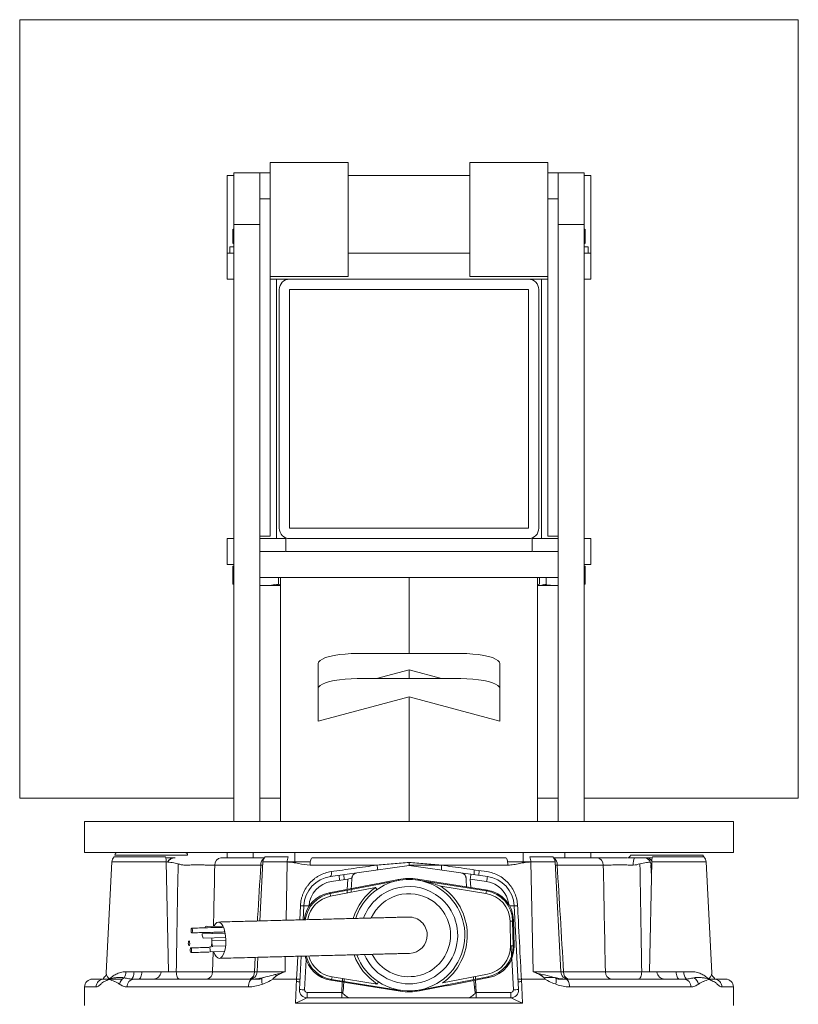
# Model space of a CAD drawing. Header units: millimetres. Extents: x 44 to 166, y 112 to 223.
# Tile 5 of 5: x 90 to 120, y 185 to 223. Entities that reach past the tile are written whole.
import ezdxf

# ---------------------------------------------------------------- set-up
doc = ezdxf.new("R2010")
doc.units = ezdxf.units.MM

msp = doc.modelspace()

# ---------------------------------------------------------------- linework, layer by layer
at = {"color": 7, "linetype": 'Continuous', "lineweight": 15}
for p, q in [((89.878, 222.884), (119.878, 222.884)), ((89.878, 192.884), (89.878, 222.884)), ((119.878, 222.884), (119.878, 192.884)), ((102.528, 217.384), (99.528, 217.384)), ((102.528, 212.984), (102.528, 217.384)), ((110.228, 217.384), (107.228, 217.384)), ((107.228, 212.984), (107.228, 217.384)), ((110.228, 216.984), (110.228, 217.384)), ((97.878, 216.884), (97.878, 213.884)), ((98.128, 216.884), (97.878, 216.884)), ((98.128, 216.984), (99.128, 216.984)), ((98.128, 214.984), (98.128, 216.984)), ((107.228, 216.884), (102.528, 216.884)), ((110.228, 215.984), (110.228, 216.984)), ((110.228, 216.984), (110.628, 216.984)), ((110.628, 216.984), (111.628, 216.984)), ((111.628, 216.984), (111.628, 214.984)), ((111.878, 216.884), (111.628, 216.884)), ((111.878, 216.884), (111.878, 213.884)), ((99.128, 202.984), (99.128, 215.984)), ((99.528, 202.984), (99.528, 215.984)), ((110.228, 202.984), (110.228, 215.984)), ((110.228, 215.984), (110.628, 215.984)), ((98.09, 214.803), (98.128, 214.817)), ((98.09, 214.265), (98.09, 214.803)), ((99.128, 214.984), (98.128, 214.984)), ((98.128, 191.984), (98.128, 214.984)), ((99.128, 191.984), (99.128, 214.984)), ((111.628, 214.984), (110.628, 214.984)), ((110.628, 191.984), (110.628, 214.984)), ((111.628, 191.984), (111.628, 214.984)), ((111.665, 214.803), (111.665, 214.265)), ((97.978, 214.134), (97.978, 213.884)), ((97.978, 214.134), (98.128, 214.134)), ((111.778, 214.134), (111.628, 214.134)), ((111.778, 213.884), (111.778, 214.134)), ((97.878, 213.884), (97.878, 212.884)), ((98.128, 213.884), (97.878, 213.884)), ((107.228, 213.884), (102.528, 213.884)), ((111.878, 213.884), (111.628, 213.884)), ((111.878, 213.884), (111.878, 212.884)), ((99.528, 212.984), (102.528, 212.984)), ((107.228, 212.984), (110.228, 212.984)), ((98.128, 212.884), (97.878, 212.884)), ((100.278, 212.884), (99.528, 212.884)), ((99.778, 202.884), (99.778, 212.884)), ((109.478, 212.884), (100.278, 212.884)), ((110.228, 212.884), (109.478, 212.884)), ((109.978, 212.884), (109.978, 202.884)), ((111.878, 212.884), (111.628, 212.884)), ((99.878, 203.284), (99.878, 212.484)), ((100.278, 212.484), (109.478, 212.484)), ((100.278, 203.284), (100.278, 212.484)), ((109.478, 212.484), (109.478, 203.284)), ((109.878, 212.484), (109.878, 203.284)), ((109.478, 203.284), (100.278, 203.284)), ((97.878, 201.884), (97.878, 202.884)), ((98.128, 202.884), (97.878, 202.884)), ((100.128, 202.884), (99.128, 202.884)), ((100.128, 202.884), (100.128, 202.384)), ((100.278, 202.884), (109.478, 202.884)), ((110.628, 202.884), (109.628, 202.884)), ((109.628, 202.884), (109.628, 202.384)), ((110.228, 202.984), (110.628, 202.984)), ((111.878, 202.884), (111.628, 202.884)), ((111.878, 201.884), (111.878, 202.884)), ((100.128, 202.384), (109.628, 202.384)), ((98.128, 201.884), (97.878, 201.884)), ((98.09, 201.824), (98.09, 201.128)), ((111.878, 201.884), (111.628, 201.884)), ((111.665, 201.824), (111.665, 201.128)), ((99.845, 201.384), (99.845, 201.128)), ((99.928, 191.984), (99.928, 201.384)), ((104.878, 198.455), (104.878, 201.384)), ((109.827, 191.984), (109.827, 201.384)), ((104.878, 197.824), (103.626, 197.489)), ((106.129, 197.489), (104.878, 197.824)), ((104.878, 197.489), (104.878, 197.824)), ((101.378, 197.101), (101.378, 195.851)), ((108.378, 197.101), (108.378, 195.851)), ((101.378, 195.851), (104.878, 196.789)), ((104.878, 196.789), (108.378, 195.851)), ((104.878, 191.984), (104.878, 196.789)), ((98.128, 192.884), (89.878, 192.884)), ((99.928, 192.884), (99.128, 192.884)), ((110.628, 192.884), (109.827, 192.884)), ((119.878, 192.884), (111.628, 192.884)), ((92.378, 191.984), (92.378, 190.784)), ((92.378, 191.984), (98.104, 191.984)), ((99.128, 191.984), (110.815, 191.984)), ((111.628, 191.984), (117.378, 191.984)), ((117.378, 190.784), (117.378, 191.984)), ((92.378, 190.784), (117.378, 190.784)), ((97.878, 190.584), (97.878, 190.784)), ((111.878, 190.784), (111.878, 190.584)), ((93.433, 190.42), (93.209, 186.143)), ((95.525, 190.42), (95.61, 186.188)), ((99.251, 190.42), (99.131, 188.148)), ((103.647, 190.3), (101.068, 190.3)), ((104.878, 190.284), (102.874, 190.003)), ((106.881, 190.003), (104.878, 190.284)), ((108.688, 190.3), (106.109, 190.3)), ((109.571, 190.42), (109.656, 186.188)), ((110.727, 186.188), (110.505, 190.42)), ((112.363, 190.3), (110.588, 190.3)), ((114.195, 190.3), (114.219, 189.87)), ((116.547, 186.143), (116.323, 190.42)), ((105.213, 189.757), (105.214, 189.722)), ((107.87, 189.665), (107.238, 189.754)), ((107.266, 189.948), (107.898, 189.86)), ((104.468, 189.708), (104.467, 189.744)), ((104.467, 189.711), (104.467, 189.708)), ((105.214, 189.721), (105.214, 189.724)), ((105.214, 189.724), (107.86, 189.305)), ((107.844, 189.206), (106.103, 189.482)), ((101.801, 189.23), (101.838, 189.2)), ((107.844, 189.206), (107.86, 189.305)), ((107.86, 189.305), (107.896, 189.336)), ((100.798, 188.191), (100.826, 188.734)), ((108.929, 188.734), (109.099, 185.5)), ((108.771, 188.139), (108.871, 188.141)), ((108.788, 187.193), (108.771, 188.139)), ((108.908, 188.173), (108.871, 188.141)), ((108.871, 188.141), (108.888, 187.194)), ((108.888, 187.194), (108.925, 187.164)), ((99.058, 186.745), (99.029, 186.188)), ((100.656, 185.5), (100.724, 186.789)), ((97.311, 186.188), (98.92, 186.188)), ((98.92, 186.188), (99.027, 186.187)), ((107.955, 185.966), (107.917, 185.996)), ((110.836, 186.188), (112.444, 186.188)), ((92.378, 185.604), (92.378, 184.884)), ((92.678, 185.904), (93.113, 185.904)), ((93.113, 185.904), (93.295, 185.904)), ((93.35, 185.904), (93.828, 185.904)), ((98.695, 185.604), (94.014, 185.604)), ((94.275, 185.904), (98.843, 185.904)), ((98.843, 185.904), (98.884, 185.904)), ((99.655, 185.904), (100.547, 185.904)), ((101.896, 185.891), (101.86, 185.859)), ((109.209, 185.904), (110.101, 185.904)), ((110.871, 185.904), (110.912, 185.904)), ((110.912, 185.904), (115.481, 185.904)), ((115.741, 185.604), (111.061, 185.604)), ((116.457, 185.904), (116.642, 185.904)), ((116.642, 185.904), (117.078, 185.904)), ((117.378, 184.884), (117.378, 185.604)), ((100.956, 185.388), (102.288, 185.388)), ((104.541, 185.474), (104.541, 185.472)), ((104.542, 185.439), (104.542, 185.474)), ((105.288, 185.485), (105.288, 185.487)), ((105.288, 185.487), (105.288, 185.452)), ((107.467, 185.388), (108.799, 185.388)), ((109.256, 184.984), (100.499, 184.984))]:
    msp.add_line(p, q, dxfattribs=at)
at = {"color": 144, "linetype": 'Continuous', "lineweight": 0}
for p, q in [((99.528, 216.984), (99.528, 217.384)), ((99.128, 215.984), (99.128, 216.984)), ((99.128, 216.984), (99.528, 216.984)), ((99.528, 215.984), (99.528, 216.984)), ((110.628, 215.984), (110.628, 216.984)), ((99.128, 215.984), (99.528, 215.984)), ((110.628, 202.984), (110.628, 215.984)), ((111.665, 214.803), (111.628, 214.817)), ((98.128, 214.251), (98.09, 214.265)), ((111.628, 214.251), (111.665, 214.265)), ((99.128, 202.984), (99.528, 202.984)), ((99.128, 202.384), (99.128, 201.384)), ((110.628, 202.384), (110.628, 201.384)), ((98.09, 201.824), (98.128, 201.824)), ((111.665, 201.824), (111.628, 201.824)), ((109.91, 201.384), (109.91, 201.128)), ((110.158, 201.384), (110.158, 201.128)), ((98.128, 201.122), (98.09, 201.128)), ((99.128, 201.091), (99.301, 201.074)), ((99.128, 201.074), (99.301, 201.074)), ((99.301, 201.074), (99.934, 201.074)), ((99.692, 201.113), (99.932, 201.074)), ((109.827, 201.074), (110.454, 201.074)), ((110.454, 201.074), (110.064, 201.113)), ((110.628, 201.091), (110.454, 201.074)), ((110.454, 201.074), (110.628, 201.074)), ((111.628, 201.122), (111.665, 201.128)), ((106.878, 198.455), (102.878, 198.455)), ((101.378, 197.101), (101.378, 198.066)), ((108.378, 198.066), (108.378, 197.101)), ((106.878, 197.489), (102.878, 197.489)), ((98.128, 191.984), (99.128, 191.984)), ((111.628, 191.984), (110.628, 191.984)), ((93.518, 190.614), (95.493, 190.614)), ((93.546, 190.684), (93.956, 190.684)), ((93.956, 190.684), (96.346, 190.684)), ((99.31, 190.584), (97.63, 190.584)), ((98.878, 190.584), (98.878, 190.784)), ((99.335, 190.614), (100.217, 190.614)), ((101.161, 190.584), (108.595, 190.584)), ((109.538, 190.614), (110.42, 190.614)), ((110.446, 190.584), (112.125, 190.584)), ((110.878, 190.784), (110.878, 190.584)), ((113.912, 190.584), (113.309, 190.584)), ((113.409, 190.684), (116.209, 190.684)), ((113.912, 190.584), (113.993, 190.584)), ((114.253, 190.584), (113.993, 190.584)), ((114.263, 190.614), (116.238, 190.614)), ((99.167, 190.3), (97.392, 190.3)), ((100.185, 190.42), (101.078, 190.42)), ((104.878, 190.3), (106.109, 190.3)), ((108.678, 190.42), (109.571, 190.42)), ((110.588, 190.3), (110.511, 190.301)), ((114.23, 190.42), (114.145, 186.188)), ((101.857, 189.86), (102.489, 189.948)), ((102.517, 189.754), (101.885, 189.665)), ((102.489, 189.948), (102.874, 190.003)), ((106.269, 189.59), (105.213, 189.757)), ((106.881, 190.003), (107.266, 189.948)), ((107.238, 189.754), (107.255, 189.438)), ((101.801, 189.23), (103.413, 189.544)), ((101.838, 189.2), (104.467, 189.711)), ((103.588, 189.438), (101.857, 189.102)), ((103.417, 189.54), (103.413, 189.544)), ((104.467, 189.744), (103.417, 189.54)), ((103.644, 189.358), (103.588, 189.438)), ((106.273, 189.593), (106.269, 189.59)), ((106.273, 189.593), (107.896, 189.336)), ((101.857, 189.102), (101.838, 189.2)), ((97.702, 187.951), (97.107, 187.935)), ((108.925, 187.164), (108.908, 188.173)), ((97.794, 187.67), (96.909, 187.647)), ((97.812, 187.507), (96.947, 187.484)), ((97.258, 187.146), (97.2, 187.144)), ((97.811, 187.193), (97.267, 187.179)), ((97.821, 187.392), (97.278, 187.378)), ((108.788, 187.193), (108.888, 187.194)), ((97.771, 186.969), (97.211, 186.954)), ((93.972, 186.188), (95.61, 186.188)), ((95.61, 186.188), (95.911, 186.188)), ((101.911, 185.99), (101.896, 185.891)), ((101.911, 185.99), (103.653, 185.714)), ((107.917, 185.996), (105.288, 185.485)), ((106.168, 185.758), (107.898, 186.094)), ((106.342, 185.652), (107.955, 185.966)), ((107.435, 186.004), (107.44, 185.903)), ((114.145, 186.188), (113.844, 186.188)), ((114.145, 186.188), (115.784, 186.188)), ((98.884, 185.904), (99.009, 185.904)), ((100.499, 184.984), (100.547, 185.904)), ((101.86, 185.859), (103.482, 185.602)), ((104.541, 185.472), (101.896, 185.891)), ((103.482, 185.602), (103.486, 185.606)), ((103.486, 185.606), (104.542, 185.439)), ((103.706, 185.795), (103.653, 185.714)), ((105.288, 185.452), (106.338, 185.656)), ((106.338, 185.656), (106.342, 185.652)), ((107.402, 185.604), (107.456, 185.604)), ((107.442, 185.866), (107.467, 185.388)), ((109.209, 185.904), (109.256, 184.984)), ((110.747, 185.904), (110.871, 185.904)), ((110.871, 185.904), (110.847, 185.905)), ((100.956, 185.388), (100.956, 185.184)), ((102.288, 185.388), (102.288, 185.184)), ((107.467, 185.184), (107.467, 185.388)), ((108.799, 185.184), (108.799, 185.388)), ((102.288, 185.184), (100.956, 185.184)), ((102.288, 185.184), (102.637, 185.184)), ((102.637, 185.184), (107.118, 185.184)), ((107.121, 185.184), (107.467, 185.184)), ((108.799, 185.184), (107.467, 185.184))]:
    msp.add_line(p, q, dxfattribs=at)
at = {"color": 8, "linetype": 'Continuous', "lineweight": 15}
for p, q in [((100.478, 190.42), (100.478, 190.784)), ((109.278, 190.42), (109.278, 190.784)), ((95.525, 190.42), (93.433, 190.42)), ((100.185, 190.42), (99.251, 190.42)), ((100.185, 190.42), (100.14, 188.174)), ((106.133, 190.3), (106.127, 190.108)), ((110.505, 190.42), (109.571, 190.42)), ((116.323, 190.42), (114.23, 190.42)), ((102.187, 189.906), (102.196, 189.709)), ((102.368, 189.931), (102.374, 189.734)), ((102.497, 189.365), (102.517, 189.754)), ((107.388, 189.931), (107.394, 190.116)), ((107.577, 190.09), (107.569, 189.906)), ((102.489, 189.225), (102.495, 189.328)), ((100.666, 188.188), (100.694, 188.734)), ((101.026, 188.727), (101.025, 188.708)), ((108.83, 186.806), (108.81, 187.193)), ((97.326, 186.95), (97.311, 186.188)), ((98.92, 186.188), (98.953, 186.743)), ((100.112, 186.773), (100.1, 186.188)), ((100.916, 186.644), (100.856, 185.493)), ((108.899, 185.493), (108.837, 186.69)), ((99.029, 186.188), (100.1, 186.188)), ((109.656, 186.188), (110.727, 186.188)), ((110.726, 186.187), (110.836, 186.188)), ((92.824, 185.604), (92.378, 185.604)), ((102.288, 185.388), (102.309, 185.788)), ((102.311, 185.825), (102.316, 185.925)), ((117.378, 185.604), (116.932, 185.604))]:
    msp.add_line(p, q, dxfattribs=at)
at = {"color": 144, "linetype": 'Continuous', "lineweight": 0, "flags": 128}
for points in [[(101.378, 198.066), (101.396, 198.127), (101.451, 198.186), (101.541, 198.243), (101.664, 198.295), (101.817, 198.341), (101.996, 198.381), (102.197, 198.412), (102.414, 198.436), (102.643, 198.45), (102.878, 198.455)], [(106.878, 198.455), (107.112, 198.45), (107.341, 198.436), (107.559, 198.412), (107.759, 198.381), (107.938, 198.341), (108.091, 198.295), (108.214, 198.243), (108.304, 198.186), (108.359, 198.127), (108.378, 198.066)], [(102.878, 197.489), (102.643, 197.484), (102.414, 197.47), (102.197, 197.446), (101.996, 197.415), (101.817, 197.375), (101.664, 197.329), (101.541, 197.277), (101.451, 197.22), (101.396, 197.161), (101.378, 197.101)], [(108.378, 197.101), (108.359, 197.161), (108.304, 197.22), (108.214, 197.277), (108.091, 197.329), (107.938, 197.375), (107.759, 197.415), (107.559, 197.446), (107.341, 197.47), (107.112, 197.484), (106.878, 197.489)], [(101.161, 190.584), (101.143, 190.579), (101.126, 190.563), (101.11, 190.537), (101.097, 190.502), (101.085, 190.459), (101.076, 190.41), (101.07, 190.356), (101.068, 190.3)], [(108.595, 190.584), (108.612, 190.579), (108.629, 190.563), (108.645, 190.537), (108.659, 190.502), (108.671, 190.459), (108.679, 190.41), (108.685, 190.356), (108.688, 190.3)], [(96.536, 187.78), (96.533, 187.814), (96.526, 187.843), (96.516, 187.862), (96.506, 187.869), (96.495, 187.862), (96.487, 187.842), (96.482, 187.813), (96.481, 187.778), (96.484, 187.744), (96.49, 187.715), (96.5, 187.696), (96.51, 187.689), (96.521, 187.696), (96.529, 187.716), (96.534, 187.745), (96.536, 187.78)], [(97.821, 187.413), (97.81, 187.569), (97.787, 187.716), (97.751, 187.848), (97.705, 187.958), (97.651, 188.04), (97.593, 188.09), (97.532, 188.106), (97.472, 188.087), (97.416, 188.034), (97.374, 187.963)], [(97.3, 187.716), (97.298, 187.703), (97.292, 187.659)], [(96.429, 187.288), (96.426, 187.322), (96.42, 187.351), (96.41, 187.371), (96.399, 187.377), (96.389, 187.37), (96.381, 187.35), (96.376, 187.321), (96.374, 187.286), (96.377, 187.252), (96.384, 187.223), (96.394, 187.204), (96.404, 187.197), (96.415, 187.204), (96.423, 187.224), (96.428, 187.253), (96.429, 187.288)], [(96.502, 187.018), (96.499, 187.053), (96.493, 187.082), (96.483, 187.101), (96.473, 187.108), (96.462, 187.1), (96.454, 187.081), (96.449, 187.051), (96.448, 187.017), (96.451, 186.982), (96.457, 186.953), (96.467, 186.934), (96.477, 186.928), (96.488, 186.935), (96.496, 186.954), (96.501, 186.984), (96.502, 187.018)], [(97.357, 186.942), (97.396, 186.855), (97.449, 186.773), (97.508, 186.722), (97.569, 186.706), (97.628, 186.726), (97.684, 186.779), (97.734, 186.864), (97.774, 186.975), (97.802, 187.109), (97.819, 187.257), (97.821, 187.413)], [(94.282, 186.188), (94.279, 186.132), (94.272, 186.079), (94.261, 186.029), (94.246, 185.987), (94.229, 185.951), (94.21, 185.925), (94.189, 185.91), (94.167, 185.904)], [(94.583, 186.188), (94.58, 186.132), (94.573, 186.079), (94.562, 186.029), (94.548, 185.987), (94.531, 185.951), (94.511, 185.925), (94.49, 185.91), (94.469, 185.904)], [(95.911, 186.188), (95.915, 186.132), (95.922, 186.079), (95.933, 186.029), (95.947, 185.987), (95.964, 185.951), (95.983, 185.925), (96.004, 185.91), (96.026, 185.904)], [(113.729, 185.904), (113.751, 185.91), (113.772, 185.925), (113.791, 185.951), (113.808, 185.987), (113.823, 186.029), (113.834, 186.079), (113.841, 186.132), (113.844, 186.188)], [(115.287, 185.904), (115.265, 185.91), (115.244, 185.925), (115.225, 185.951), (115.208, 185.987), (115.193, 186.029), (115.182, 186.079), (115.175, 186.132), (115.172, 186.188)], [(98.695, 185.604), (98.698, 185.663), (98.706, 185.719), (98.72, 185.771), (98.738, 185.816), (98.761, 185.854), (98.786, 185.881), (98.814, 185.898), (98.843, 185.904)], [(111.061, 185.604), (111.058, 185.663), (111.049, 185.719), (111.036, 185.771), (111.017, 185.816), (110.995, 185.854), (110.969, 185.881), (110.941, 185.898), (110.912, 185.904)]]:
    msp.add_lwpolyline(points, dxfattribs=at)
at = {"color": 8, "linetype": 'Continuous', "lineweight": 15, "flags": 128}
msp.add_lwpolyline([(100.547, 185.904), (100.547, 185.904), (100.568, 186.303), (100.593, 186.786)], dxfattribs=at)
at = {"color": 7, "linetype": 'Continuous', "lineweight": 15}
for centre, radius, start, end in [((100.278, 212.484), 0.4, 90, 180), ((109.478, 212.484), 0.4, 0, 90), ((100.278, 203.284), 0.4, 180, 270), ((109.478, 203.284), 0.4, 270, 0), ((93.732, 190.405), 0.3, 135.7006, 177), ((93.646, 190.684), 0.1, 90, 180), ((96.246, 190.684), 0.1, 0, 90), ((99.55, 190.405), 0.3, 135.7006, 177), ((110.205, 190.405), 0.3, 3, 44.2994), ((113.309, 190.684), 0.1, 270, 0), ((113.993, 190.284), 0.3, 37.0458, 90), ((116.309, 190.684), 0.1, 180, 224.2994), ((116.023, 190.405), 0.3, 3, 44.2994), ((103.149, 190.185), 0.511, 351.7988, 12.9627), ((127.787, 186.915), 20.106, 171.5783, 172.1384), ((107.731, 188.671), 1.2, 3, 82), ((104.878, 187.598), 2.15, 56.8424, 162.3352), ((104.878, 187.598), 2.15, 200.6263, 56.8424), ((104.878, 187.598), 1.875, 56.8424, 159.3576), ((104.878, 187.598), 1.875, 203.6375, 56.8424), ((104.878, 187.598), 1.6, 56.8424, 155.2439), ((104.878, 187.598), 1.6, 207.6964, 56.8424), ((95.024, 186.204), 0.3, 270, 356.2817), ((95.024, 186.204), 0.3, 269.9999, 356.13), ((97.042, 186.172), 0.27, 277.2331, 3.5228), ((98.729, 186.204), 0.3, 270, 357), ((98.659, 186.154), 0.263, 288.6404, 7.5976), ((99.077, 186.204), 0.3, 269.9869, 305.9608), ((99.077, 186.204), 0.3, 269.9949, 305.9629), ((110.678, 186.204), 0.3, 233.2773, 270.0051), ((110.678, 186.204), 0.3, 233.2766, 270.0131), ((111.026, 186.204), 0.3, 183, 270), ((114.732, 186.204), 0.3, 183.5637, 270), ((114.732, 186.204), 0.3, 183.6721, 270.0001), ((115.685, 185.656), 0.347, 9.1638, 60.5218), ((92.678, 185.604), 0.3, 90, 180), ((94.296, 185.622), 0.282, 94.2872, 183.7251), ((115.46, 185.622), 0.282, 356.2749, 85.7128), ((117.078, 185.604), 0.3, 0, 90)]:
    msp.add_arc(centre, radius, start, end, dxfattribs=at)
at = {"color": 144, "linetype": 'Continuous', "lineweight": 0}
for centre, radius, start, end in [((94.918, 190.418), 0.607, 0.1978, 18.8293), ((95.844, 190.287), 0.297, 90.1201, 153.999), ((97.663, 190.315), 0.271, 96.8419, 183.2438), ((99.478, 190.317), 0.311, 124.2922, 183.2469), ((100.792, 190.418), 0.607, 161.1707, 179.8022), ((108.964, 190.418), 0.607, 0.1978, 18.8293), ((110.299, 190.328), 0.29, 354.4136, 58.0474), ((112.093, 190.315), 0.271, 356.7562, 83.1581), ((113.964, 190.367), 0.448, 151.0535, 188.3774), ((113.91, 190.286), 0.299, 2.7269, 89.7599), ((114.837, 190.418), 0.607, 161.1707, 179.8022), ((102.024, 188.671), 1.2, 98, 177), ((101.661, 189.976), 0.228, 329.2135, 18.0484), ((127.155, 187.004), 20.106, 171.5783, 172.1384), ((102.024, 188.675), 1, 98, 177), ((104.878, 187.598), 2.247, 305.0333, 56.9667), ((100.76, 189.501), 0.77, 265.0785, 274.9215), ((100.826, 185.866), 2.868, 86.003, 89.9958), ((108.996, 189.501), 0.77, 265.0785, 274.9215), ((104.878, 187.598), 0.7, 1.4988, 91.5178), ((97.247, 187.844), 0.23, 157.0302, 170.2774), ((97.073, 187.872), 0.072, 61.8312, 121.1664), ((97.214, 187.633), 0.306, 177.3177, 209.103), ((99.025, 187.445), 1.746, 178.3681, 189.9228), ((104.878, 187.598), 0.7, 271.5281, 1.4988), ((96.766, 187.024), 0.45, 351.0664, 15.4061), ((95.819, 187.356), 1.459, 353.0204, 0.8558), ((92.942, 186.202), 0.299, 305.2938, 339.8338), ((94.07, 185.656), 0.347, 119.4782, 170.8362), ((93.578, 186.185), 0.394, 324.7352, 0.4892), ((112.713, 186.172), 0.27, 176.4772, 262.7669), ((115.797, 186.141), 0.327, 171.6961, 225.2192), ((116.813, 186.202), 0.299, 200.5368, 234.7072), ((93.119, 185.609), 0.295, 91.0599, 181.022), ((99.008, 186.165), 0.261, 270.1322, 298.9697), ((99.599, 185.848), 0.396, 167.0968, 200.2444), ((110.747, 186.165), 0.261, 240.0846, 269.861), ((116.101, 185.876), 0.32, 3.4847, 6.3061), ((116.637, 185.609), 0.295, 358.978, 88.9401), ((100.656, 182.631), 2.868, 86.003, 89.9958), ((100.956, 185.484), 0.3, 177, 270), ((100.956, 185.488), 0.1, 177, 270), ((108.799, 185.484), 0.3, 270, 3), ((108.799, 185.488), 0.1, 270, 3), ((109.099, 182.631), 2.868, 90.0042, 93.997)]:
    msp.add_arc(centre, radius, start, end, dxfattribs=at)
at = {"color": 8, "linetype": 'Continuous', "lineweight": 15}
for centre, radius, start, end in [((104.878, 187.598), 2.247, 125.0333, 163.2627), ((107.731, 188.675), 1, 6.5468, 82), ((108.927, 186.167), 2.567, 89.9424, 93.7304), ((104.878, 187.598), 2.247, 199.7954, 236.9667), ((111.096, 186.154), 0.263, 172.4024, 251.3596), ((110.156, 185.848), 0.396, 339.7556, 12.9032)]:
    msp.add_arc(centre, radius, start, end, dxfattribs=at)
at = {"color": 144, "linetype": 'Continuous', "lineweight": 0}
for centre, major_axis, ratio, start_param, end_param in [((102.517, 189.75), (0.204, 0.067), 0.01514, 0.632524, 1.563996), ((104.877, 187.633), (0.038, -2.15), 0.999647, 2.96712, 3.316065), ((106.877, 196.644), (0.601, -11.46), 0.017428, 5.3508, 5.388688), ((102.031, 188.052), (0.933, -0.756), 0.999416, 2.443748, 3.70276), ((107.707, 188.151), (-0.906, -0.788), 0.999416, 2.443748, 3.839437), ((107.688, 187.174), (-0.855, 0.693), 0.999416, 2.443748, 3.839437), ((107.688, 187.174), (0.933, -0.756), 0.999513, 5.585341, 6.98103), ((107.725, 187.144), (-0.933, 0.756), 0.999416, 2.443748, 3.839437), ((102.048, 187.045), (0.906, 0.788), 0.999416, 2.640014, 3.839437), ((106.877, 196.644), (0.601, -11.46), 0.017428, 5.905058, 5.929489), ((106.877, 196.644), (0.601, -11.46), 0.017428, 5.938877, 6.092654), ((102.288, 185.384), (0.201, 0.01), 0.017239, 1.378458, 1.568075), ((104.878, 187.563), (-0.038, 2.15), 0.999647, 2.96712, 3.316065), ((104.878, 187.599), (-0.038, 2.15), 0.999647, 3.141299, 3.316065)]:
    msp.add_ellipse(centre, major_axis=major_axis, ratio=ratio, start_param=start_param, end_param=end_param, dxfattribs=at)
at = {"color": 7, "linetype": 'Continuous', "lineweight": 15}
for centre, major_axis, ratio, start_param, end_param in [((102.878, 196.644), (0.601, 11.46), 0.017428, 4.028555, 4.073978), ((102.878, 196.644), (0.601, 11.46), 0.017428, 4.012556, 4.024277), ((107.671, 188.12), (-0.831, -0.722), 0.999416, 2.443748, 3.839437), ((107.671, 188.12), (0.906, 0.788), 0.999513, 5.585341, 6.98103), ((102.878, 196.644), (0.601, 11.46), 0.017428, 3.332124, 3.465903), ((102.878, 196.644), (0.601, 11.46), 0.017428, 3.475803, 3.501429)]:
    msp.add_ellipse(centre, major_axis=major_axis, ratio=ratio, start_param=start_param, end_param=end_param, dxfattribs=at)
at = {"color": 8, "linetype": 'Continuous', "lineweight": 15}
for centre, major_axis, ratio, start_param, end_param in [((102.068, 188.022), (0.933, -0.756), 0.999513, 2.443748, 3.676257), ((102.068, 188.022), (0.855, -0.693), 0.999416, 2.443748, 3.660987), ((102.084, 187.076), (0.906, 0.788), 0.999513, 2.666026, 3.839437), ((102.084, 187.076), (0.831, 0.722), 0.999416, 2.685336, 3.839437)]:
    msp.add_ellipse(centre, major_axis=major_axis, ratio=ratio, start_param=start_param, end_param=end_param, dxfattribs=at)
at = {"color": 144, "linetype": 'Continuous', "lineweight": 0}
for points, knots in [([(100.11, 202.384), (100.056, 202.384), (99.901, 202.384), (99.712, 202.384), (99.505, 202.384), (99.314, 202.384), (99.191, 202.384), (99.128, 202.384)], [0, 0, 0, 0, 0.102992, 0.29806, 0.517284, 0.754076, 1, 1, 1, 1]), ([(110.628, 202.384), (110.58, 202.384), (110.488, 202.384), (110.34, 202.384), (110.171, 202.384), (109.985, 202.384), (109.798, 202.384), (109.684, 202.384), (109.645, 202.384)], [0, 0, 0, 0, 0.269231, 0.518339, 0.689076, 0.834121, 0.944426, 1, 1, 1, 1]), ([(99.301, 201.074), (99.392, 201.074), (99.483, 201.079), (99.664, 201.097), (99.755, 201.111), (99.845, 201.128)], [0, 0, 0, 0, 0.5, 0.5, 1, 1, 1, 1]), ([(99.934, 201.098), (99.921, 201.1), (99.892, 201.105), (99.862, 201.119), (99.845, 201.128)], [0, 0, 0, 0, 0.412232, 1, 1, 1, 1]), ([(110.158, 201.128), (110.102, 201.111), (110.046, 201.097), (109.935, 201.079), (109.879, 201.074), (109.824, 201.074)], [0, 0, 0, 0, 0.5, 0.5, 1, 1, 1, 1]), ([(109.91, 201.128), (109.908, 201.127), (109.882, 201.114), (109.856, 201.11), (109.831, 201.107)], [0, 0, 0, 0, 0.079209, 1, 1, 1, 1]), ([(95.51, 190.584), (95.518, 190.584), (95.583, 190.584), (95.675, 190.584), (95.768, 190.584), (95.796, 190.584), (95.805, 190.584)], [0, 0, 0, 0, 0.046615, 0.428957, 0.810949, 1, 1, 1, 1]), ([(113.29, 190.584), (113.242, 190.584), (113.11, 190.584), (112.897, 190.584), (112.661, 190.584), (112.384, 190.584), (112.226, 190.584), (112.125, 190.584)], [0, 0, 0, 0, 0.1064802, 0.2937865, 0.4809216, 0.6680573, 1, 1, 1, 1]), ([(95.982, 190.346), (95.906, 190.363), (95.831, 190.381), (95.717, 190.403), (95.679, 190.409), (95.602, 190.418), (95.564, 190.42), (95.525, 190.42)], [0, 0, 0, 0, 0.5, 0.5, 0.75, 0.75, 1, 1, 1, 1]), ([(96.235, 190.302), (96.191, 190.302), (96.147, 190.307), (96.063, 190.324), (96.022, 190.335), (95.982, 190.346)], [0, 0, 0, 0, 0.5, 0.5, 1, 1, 1, 1]), ([(97.392, 190.3), (97.326, 190.301), (97.249, 190.302), (97.139, 190.303), (97.117, 190.303), (97.071, 190.303), (97.048, 190.303), (96.977, 190.304), (96.928, 190.304), (96.852, 190.304), (96.826, 190.304), (96.774, 190.304), (96.748, 190.304), (96.668, 190.304), (96.615, 190.304), (96.507, 190.304), (96.453, 190.303), (96.343, 190.303), (96.289, 190.302), (96.235, 190.302)], [0, 0, 0, 0, 0.25, 0.25, 0.3125, 0.3125, 0.375, 0.375, 0.5, 0.5, 0.5625, 0.5625, 0.625, 0.625, 0.75, 0.75, 0.875, 0.875, 1, 1, 1, 1]), ([(99.244, 190.301), (99.236, 190.301), (99.213, 190.3), (99.185, 190.3), (99.167, 190.3)], [0, 0, 0, 0, 0.382644, 1, 1, 1, 1]), ([(101.068, 190.3), (100.915, 190.3), (100.768, 190.327), (100.549, 190.373), (100.477, 190.389), (100.331, 190.413), (100.258, 190.42), (100.185, 190.42)], [0, 0, 0, 0, 0.5, 0.5, 0.75, 0.75, 1, 1, 1, 1]), ([(104.878, 190.284), (104.878, 190.284), (104.878, 190.287), (104.878, 190.298), (104.878, 190.307), (104.878, 190.328), (104.878, 190.341), (104.878, 190.371), (104.878, 190.388), (104.878, 190.405)], [0, 0, 0, 0, 0.25, 0.25, 0.5, 0.5, 0.75, 0.75, 1, 1, 1, 1]), ([(104.878, 190.405), (105.083, 190.388), (105.288, 190.37), (105.699, 190.335), (105.904, 190.317), (106.109, 190.3)], [0, 0, 0, 0, 0.5, 0.5, 1, 1, 1, 1]), ([(106.109, 190.3), (106.406, 190.257), (106.703, 190.215), (107.293, 190.131), (107.586, 190.089), (107.877, 190.047)], [0, 0, 0, 0, 0.5, 0.5, 1, 1, 1, 1]), ([(109.571, 190.42), (109.497, 190.42), (109.423, 190.413), (109.278, 190.389), (109.205, 190.373), (109.06, 190.342), (108.986, 190.328), (108.838, 190.307), (108.763, 190.3), (108.688, 190.3)], [0, 0, 0, 0, 0.25, 0.25, 0.5, 0.5, 0.75, 0.75, 1, 1, 1, 1]), ([(113.52, 190.302), (113.467, 190.302), (113.412, 190.303), (113.303, 190.303), (113.249, 190.304), (113.141, 190.304), (113.088, 190.304), (112.981, 190.304), (112.929, 190.304), (112.828, 190.304), (112.779, 190.304), (112.684, 190.303), (112.638, 190.303), (112.551, 190.302), (112.51, 190.302), (112.433, 190.301), (112.396, 190.3), (112.363, 190.3)], [0, 0, 0, 0, 0.125, 0.125, 0.25, 0.25, 0.375, 0.375, 0.5, 0.5, 0.625, 0.625, 0.75, 0.75, 0.875, 0.875, 1, 1, 1, 1]), ([(113.774, 190.346), (113.859, 190.368), (113.993, 190.402), (114.129, 190.412), (114.179, 190.416)], [0, 0, 0, 0, 0.636006, 1, 1, 1, 1]), ([(113.774, 190.346), (113.786, 189.659), (113.797, 188.973), (113.809, 188.286), (113.821, 187.587), (113.832, 186.888), (113.844, 186.188)], [0.00238664, 0.00238664, 0.00238664, 0.00238664, 0.02303131, 0.02303131, 0.02303131, 0.04405249, 0.04405249, 0.04405249, 0.04405249]), ([(100.694, 188.734), (100.698, 188.816), (100.709, 188.896), (100.736, 189.014), (100.747, 189.053), (100.771, 189.13), (100.785, 189.168), (100.832, 189.28), (100.869, 189.352), (100.933, 189.453), (100.956, 189.486), (101.005, 189.55), (101.031, 189.581), (101.111, 189.669), (101.169, 189.723), (101.263, 189.796), (101.295, 189.819), (101.362, 189.862), (101.396, 189.883), (101.501, 189.938), (101.573, 189.969), (101.722, 190.018), (101.8, 190.036), (101.878, 190.047)], [0, 0, 0, 0, 0.125, 0.125, 0.1875, 0.1875, 0.25, 0.25, 0.375, 0.375, 0.4375, 0.4375, 0.5, 0.5, 0.625, 0.625, 0.6875, 0.6875, 0.75, 0.75, 0.875, 0.875, 1, 1, 1, 1]), ([(102.874, 190.003), (102.849, 189.999), (102.826, 189.992), (102.782, 189.969), (102.761, 189.955), (102.726, 189.92), (102.712, 189.9), (102.695, 189.866), (102.69, 189.855), (102.684, 189.831), (102.681, 189.819), (102.681, 189.806)], [0, 0, 0, 0, 0.25, 0.25, 0.5, 0.5, 0.75, 0.75, 0.875, 0.875, 1, 1, 1, 1]), ([(107.075, 189.806), (107.074, 189.819), (107.072, 189.831), (107.065, 189.855), (107.061, 189.866), (107.05, 189.888), (107.043, 189.899), (107.029, 189.919), (107.02, 189.928), (107.003, 189.946), (106.993, 189.954), (106.973, 189.968), (106.963, 189.975), (106.93, 189.992), (106.906, 189.999), (106.881, 190.003)], [0, 0, 0, 0, 0.125, 0.125, 0.25, 0.25, 0.375, 0.375, 0.5, 0.5, 0.625, 0.625, 0.75, 0.75, 1, 1, 1, 1]), ([(107.877, 190.047), (107.956, 190.036), (108.033, 190.018), (108.182, 189.969), (108.254, 189.939), (108.395, 189.864), (108.461, 189.821), (108.586, 189.724), (108.644, 189.67), (108.752, 189.551), (108.801, 189.487), (108.886, 189.352), (108.923, 189.281), (108.986, 189.13), (109.011, 189.053), (109.046, 188.896), (109.057, 188.816), (109.062, 188.734)], [0, 0, 0, 0, 0.125, 0.125, 0.25, 0.25, 0.375, 0.375, 0.5, 0.5, 0.625, 0.625, 0.75, 0.75, 0.875, 0.875, 1, 1, 1, 1]), ([(106.103, 189.482), (106.031, 189.511), (105.958, 189.537), (105.812, 189.585), (105.738, 189.607), (105.59, 189.647), (105.515, 189.665), (105.365, 189.698), (105.29, 189.712), (105.214, 189.724)], [0, 0, 0, 0, 0.25, 0.25, 0.5, 0.5, 0.75, 0.75, 1, 1, 1, 1]), ([(93.113, 185.904), (93.11, 185.904), (93.108, 185.91), (93.108, 185.93), (93.11, 185.943), (93.115, 185.958)], [0, 0, 0, 0, 0.5, 0.5, 1, 1, 1, 1]), ([(93.21, 186.143), (93.21, 186.14), (93.204, 186.118), (93.229, 186.046), (93.277, 185.966), (93.316, 185.92), (93.323, 185.911)], [0, 0, 0, 0, 0.059266, 0.475322, 0.903213, 1, 1, 1, 1]), ([(93.336, 185.911), (93.404, 185.93), (93.484, 185.949), (93.624, 185.966), (93.674, 185.97), (93.754, 185.971), (93.782, 185.97), (93.839, 185.966), (93.868, 185.963), (93.899, 185.958)], [0, 0, 0, 0, 0.5, 0.5, 0.75, 0.75, 0.875, 0.875, 1, 1, 1, 1]), ([(93.899, 185.958), (93.958, 185.943), (94.019, 185.93), (94.144, 185.91), (94.209, 185.904), (94.275, 185.904)], [0, 0, 0, 0, 0.5, 0.5, 1, 1, 1, 1]), ([(98.843, 185.904), (98.925, 185.904), (99.007, 185.915), (99.177, 185.946), (99.265, 185.967), (99.447, 186.012), (99.54, 186.037), (99.688, 186.073), (99.738, 186.085), (99.84, 186.107), (99.892, 186.118), (99.945, 186.125)], [0, 0, 0, 0, 0.25, 0.25, 0.5, 0.5, 0.75, 0.75, 0.875, 0.875, 1, 1, 1, 1]), ([(99.945, 186.125), (99.914, 186.113), (99.885, 186.098), (99.827, 186.066), (99.798, 186.048), (99.743, 186.011), (99.715, 185.992), (99.676, 185.961), (99.663, 185.95), (99.648, 185.934), (99.645, 185.931), (99.64, 185.924), (99.637, 185.92), (99.636, 185.913), (99.636, 185.911), (99.639, 185.907), (99.641, 185.906), (99.647, 185.904), (99.651, 185.904), (99.655, 185.904)], [0, 0, 0, 0, 0.25, 0.25, 0.5, 0.5, 0.75, 0.75, 0.875, 0.875, 0.90625, 0.90625, 0.9375, 0.9375, 0.953125, 0.953125, 0.96875, 0.96875, 1, 1, 1, 1]), ([(99.795, 186.039), (99.792, 186.04), (99.759, 186.055), (99.731, 186.066), (99.705, 186.076)], [0, 0, 0, 0, 0.098572, 1, 1, 1, 1]), ([(110.101, 185.904), (110.105, 185.904), (110.109, 185.904), (110.115, 185.906), (110.117, 185.907), (110.119, 185.911), (110.12, 185.913), (110.118, 185.92), (110.116, 185.924), (110.111, 185.931), (110.108, 185.934), (110.093, 185.95), (110.08, 185.96), (110.041, 185.992), (110.013, 186.011), (109.957, 186.048), (109.929, 186.066), (109.871, 186.098), (109.841, 186.113), (109.81, 186.125)], [0, 0, 0, 0, 0.03125, 0.03125, 0.046875, 0.046875, 0.0625, 0.0625, 0.09375, 0.09375, 0.125, 0.125, 0.25, 0.25, 0.5, 0.5, 0.75, 0.75, 1, 1, 1, 1]), ([(109.81, 186.125), (109.875, 186.113), (110.077, 186.076), (110.391, 185.99), (110.676, 185.919), (110.836, 185.909), (110.885, 185.906)], [0, 0, 0, 0, 0.158053, 0.498753, 0.845841, 1, 1, 1, 1]), ([(110.05, 186.076), (110.026, 186.067), (109.997, 186.056), (109.964, 186.041), (109.958, 186.038)], [0, 0, 0, 0, 0.819727, 1, 1, 1, 1]), ([(110.534, 185.958), (110.473, 185.963), (110.351, 185.975), (110.195, 185.967), (110.1, 185.957), (110.078, 185.955)], [0, 0, 0, 0, 0.429205, 0.868389, 1, 1, 1, 1]), ([(112.444, 186.188), (112.484, 186.188), (112.528, 186.187), (112.623, 186.186), (112.674, 186.186), (112.756, 186.185), (112.784, 186.185), (112.841, 186.185), (112.87, 186.185), (112.958, 186.185), (113.019, 186.184), (113.113, 186.184), (113.145, 186.184), (113.209, 186.185), (113.241, 186.185), (113.337, 186.185), (113.402, 186.185), (113.499, 186.186), (113.532, 186.186), (113.596, 186.186), (113.628, 186.186), (113.722, 186.187), (113.784, 186.188), (113.844, 186.188)], [0, 0, 0, 0, 0.125, 0.125, 0.25, 0.25, 0.3125, 0.3125, 0.375, 0.375, 0.5, 0.5, 0.5625, 0.5625, 0.625, 0.625, 0.75, 0.75, 0.8125, 0.8125, 0.875, 0.875, 1, 1, 1, 1]), ([(115.481, 185.904), (115.547, 185.904), (115.611, 185.91), (115.736, 185.93), (115.797, 185.943), (115.856, 185.958)], [0, 0, 0, 0, 0.5, 0.5, 1, 1, 1, 1]), ([(115.784, 186.188), (115.856, 186.188), (115.924, 186.177), (116.019, 186.152), (116.049, 186.141), (116.108, 186.119), (116.135, 186.107), (116.215, 186.067), (116.262, 186.038), (116.348, 185.977), (116.386, 185.944), (116.42, 185.911)], [0, 0, 0, 0, 0.25, 0.25, 0.375, 0.375, 0.5, 0.5, 0.75, 0.75, 1, 1, 1, 1]), ([(115.856, 185.958), (115.887, 185.963), (115.916, 185.966), (115.973, 185.97), (116.001, 185.971), (116.081, 185.97), (116.13, 185.966), (116.224, 185.955), (116.267, 185.947), (116.348, 185.93), (116.385, 185.92), (116.42, 185.911)], [0, 0, 0, 0, 0.125, 0.125, 0.25, 0.25, 0.5, 0.5, 0.75, 0.75, 1, 1, 1, 1]), ([(116.432, 185.911), (116.439, 185.92), (116.478, 185.965), (116.527, 186.045), (116.551, 186.117), (116.546, 186.14), (116.545, 186.143)], [0, 0, 0, 0, 0.096786, 0.51343, 0.940715, 1, 1, 1, 1]), ([(116.64, 185.958), (116.645, 185.943), (116.647, 185.93), (116.648, 185.91), (116.646, 185.904), (116.642, 185.904)], [0, 0, 0, 0, 0.5, 0.5, 1, 1, 1, 1]), ([(92.998, 185.711), (92.968, 185.679), (92.938, 185.652), (92.88, 185.615), (92.851, 185.604), (92.824, 185.604)], [0, 0, 0, 0, 0.5, 0.5, 1, 1, 1, 1]), ([(93.324, 185.895), (93.264, 185.871), (93.206, 185.846), (93.124, 185.804), (93.098, 185.789), (93.059, 185.763), (93.047, 185.754), (93.022, 185.734), (93.01, 185.723), (92.998, 185.711)], [0, 0, 0, 0, 0.5, 0.5, 0.75, 0.75, 0.875, 0.875, 1, 1, 1, 1]), ([(93.728, 185.711), (93.71, 185.723), (93.693, 185.734), (93.659, 185.754), (93.642, 185.763), (93.591, 185.789), (93.557, 185.804), (93.459, 185.846), (93.395, 185.871), (93.335, 185.895)], [0, 0, 0, 0, 0.125, 0.125, 0.25, 0.25, 0.5, 0.5, 1, 1, 1, 1]), ([(99.655, 185.904), (99.577, 185.865), (99.499, 185.826), (99.342, 185.755), (99.263, 185.723), (99.102, 185.667), (99.021, 185.645), (98.859, 185.613), (98.777, 185.604), (98.695, 185.604)], [0, 0, 0, 0, 0.25, 0.25, 0.5, 0.5, 0.75, 0.75, 1, 1, 1, 1]), ([(100.547, 185.904), (100.566, 185.903), (100.584, 185.902), (100.616, 185.901), (100.63, 185.9), (100.653, 185.899), (100.662, 185.899), (100.674, 185.899), (100.677, 185.899), (100.677, 185.899)], [0, 0, 0, 0, 0.25, 0.25, 0.5, 0.5, 0.75, 0.75, 1, 1, 1, 1]), ([(109.208, 185.904), (109.189, 185.903), (109.172, 185.902), (109.14, 185.901), (109.126, 185.9), (109.102, 185.899), (109.093, 185.899), (109.081, 185.899), (109.078, 185.899), (109.078, 185.899)], [0, 0, 0, 0, 0.25, 0.25, 0.5, 0.5, 0.75, 0.75, 1, 1, 1, 1]), ([(109.084, 185.788), (109.125, 185.799), (109.168, 185.811), (109.211, 185.818), (109.213, 185.819)], [0, 0, 0, 0, 0.942214, 1, 1, 1, 1]), ([(111.061, 185.604), (110.978, 185.604), (110.896, 185.613), (110.732, 185.645), (110.651, 185.668), (110.491, 185.723), (110.412, 185.755), (110.256, 185.826), (110.178, 185.865), (110.101, 185.904)], [0, 0, 0, 0, 0.25, 0.25, 0.5, 0.5, 0.75, 0.75, 1, 1, 1, 1]), ([(116.757, 185.711), (116.746, 185.723), (116.733, 185.734), (116.709, 185.754), (116.696, 185.763), (116.658, 185.789), (116.631, 185.804), (116.549, 185.846), (116.492, 185.871), (116.432, 185.895)], [0, 0, 0, 0, 0.125, 0.125, 0.25, 0.25, 0.5, 0.5, 1, 1, 1, 1]), ([(116.932, 185.604), (116.904, 185.604), (116.876, 185.615), (116.818, 185.652), (116.788, 185.679), (116.757, 185.711)], [0, 0, 0, 0, 0.5, 0.5, 1, 1, 1, 1]), ([(102.326, 185.39), (102.325, 185.381), (102.327, 185.373), (102.334, 185.358), (102.338, 185.351), (102.353, 185.331), (102.365, 185.319), (102.4, 185.285), (102.425, 185.264), (102.48, 185.227), (102.509, 185.212), (102.571, 185.19), (102.604, 185.184), (102.637, 185.184)], [0, 0, 0, 0, 0.0625, 0.0625, 0.125, 0.125, 0.25, 0.25, 0.5, 0.5, 0.75, 0.75, 1, 1, 1, 1]), ([(107.118, 185.184), (107.152, 185.184), (107.184, 185.19), (107.246, 185.212), (107.275, 185.227), (107.33, 185.263), (107.356, 185.284), (107.391, 185.319), (107.402, 185.331), (107.417, 185.351), (107.422, 185.358), (107.429, 185.373), (107.43, 185.381), (107.429, 185.39)], [0, 0, 0, 0, 0.25, 0.25, 0.5, 0.5, 0.75, 0.75, 0.875, 0.875, 0.9375, 0.9375, 1, 1, 1, 1]), ([(100.924, 185.173), (100.915, 185.167), (100.902, 185.16), (100.873, 185.145), (100.857, 185.138), (100.808, 185.114), (100.772, 185.098), (100.697, 185.066), (100.659, 185.05), (100.6, 185.025), (100.58, 185.017), (100.54, 185.001), (100.519, 184.992), (100.499, 184.984)], [0, 0, 0, 0, 0.125, 0.125, 0.25, 0.25, 0.5, 0.5, 0.75, 0.75, 0.875, 0.875, 1, 1, 1, 1]), ([(108.832, 185.173), (108.841, 185.167), (108.854, 185.16), (108.882, 185.145), (108.898, 185.138), (108.948, 185.114), (108.984, 185.098), (109.058, 185.066), (109.097, 185.05), (109.156, 185.025), (109.175, 185.017), (109.216, 185.001), (109.236, 184.992), (109.256, 184.984)], [0, 0, 0, 0, 0.125, 0.125, 0.25, 0.25, 0.5, 0.5, 0.75, 0.75, 0.875, 0.875, 1, 1, 1, 1])]:
    msp.add_open_spline(points, degree=3, knots=knots, dxfattribs=at)
at = {"color": 7, "linetype": 'Continuous', "lineweight": 15}
for points, knots in [([(110.628, 201.384), (110.462, 201.384), (109.823, 201.384), (105.018, 201.384), (100.539, 201.384), (99.453, 201.384), (99.128, 201.384)], [0, 0, 0, 0, 0.119936, 0.462465, 0.838808, 1, 1, 1, 1]), ([(95.588, 190.416), (95.596, 190.431), (95.613, 190.462), (95.649, 190.503), (95.694, 190.538), (95.746, 190.564), (95.797, 190.581), (95.892, 190.586), (95.848, 190.584), (95.843, 190.584), (95.84, 190.584)], [0, 0, 0, 0, 0.091748, 0.198432, 0.305117, 0.411802, 0.518486, 0.625171, 0.839914, 1, 1, 1, 1]), ([(95.911, 186.188), (95.923, 186.888), (95.935, 187.587), (95.947, 188.286), (95.958, 188.973), (95.97, 189.659), (95.982, 190.346)], [0.00284913, 0.00284913, 0.00284913, 0.00284913, 0.02387031, 0.02387031, 0.02387031, 0.04451498, 0.04451498, 0.04451498, 0.04451498]), ([(101.878, 190.047), (102.169, 190.089), (102.463, 190.131), (103.053, 190.215), (103.349, 190.257), (103.647, 190.3)], [0, 0, 0, 0, 0.5, 0.5, 1, 1, 1, 1]), ([(103.647, 190.3), (103.852, 190.317), (104.056, 190.335), (104.467, 190.37), (104.673, 190.388), (104.878, 190.405)], [0, 0, 0, 0, 0.5, 0.5, 1, 1, 1, 1]), ([(110.588, 190.3), (110.628, 189.629), (110.669, 188.957), (110.709, 188.286), (110.751, 187.587), (110.793, 186.888), (110.836, 186.188)], [0.00284871, 0.00284871, 0.00284871, 0.00284871, 0.02302738, 0.02302738, 0.02302738, 0.04404507, 0.04404507, 0.04404507, 0.04404507]), ([(112.444, 186.188), (112.43, 186.888), (112.417, 187.587), (112.403, 188.286), (112.39, 188.957), (112.377, 189.629), (112.363, 190.3)], [0.00284866, 0.00284866, 0.00284866, 0.00284866, 0.02386635, 0.02386635, 0.02386635, 0.04404502, 0.04404502, 0.04404502, 0.04404502]), ([(109.062, 188.734), (109.068, 188.601), (109.075, 188.468), (109.082, 188.335), (109.11, 187.803), (109.137, 187.27), (109.165, 186.738), (109.179, 186.46), (109.194, 186.182), (109.208, 185.904), (109.208, 185.904), (109.208, 185.904), (109.208, 185.904)], [0, 0, 0, 0, 0.004, 0.004, 0.004, 0.02, 0.02, 0.02, 0.02835713, 0.02835713, 0.02835713, 0.02835723, 0.02835723, 0.02835723, 0.02835723]), ([(104.859, 188.298), (104.854, 188.298), (104.843, 188.297), (104.753, 188.295), (104.616, 188.291), (104.436, 188.287), (104.224, 188.281), (103.987, 188.275), (103.736, 188.268), (103.481, 188.262), (103.229, 188.255), (102.991, 188.249), (102.763, 188.243), (102.522, 188.237), (102.238, 188.229), (101.885, 188.22), (101.479, 188.209), (101.02, 188.197), (100.512, 188.184), (99.976, 188.17), (99.423, 188.155), (98.86, 188.141), (98.228, 188.124), (97.771, 188.112), (97.532, 188.106)], [0, 0, 0, 0, 0.0805892, 0.1549652, 0.2235627, 0.2865736, 0.3440117, 0.3959586, 0.4425583, 0.4839886, 0.5204092, 0.551951, 0.5787129, 0.6046177, 0.635281, 0.6707887, 0.7112536, 0.7489018, 0.7902445, 0.8354363, 0.8720002, 0.9111967, 0.9536121, 1, 1, 1, 1]), ([(97.729, 187.901), (97.696, 187.9), (97.493, 187.895), (97.086, 187.884), (96.708, 187.874), (96.506, 187.869)], [0, 0, 0, 0, 0.084399, 0.512061, 1, 1, 1, 1]), ([(96.51, 187.689), (96.71, 187.694), (97.078, 187.704), (97.5, 187.715), (97.722, 187.721), (97.782, 187.722)], [0, 0, 0, 0, 0.463074, 0.8556342, 1, 1, 1, 1]), ([(97.17, 187.126), (97.137, 187.125), (96.908, 187.119), (96.673, 187.113), (96.473, 187.108)], [0, 0, 0, 0, 0.147302, 1, 1, 1, 1]), ([(96.477, 186.928), (96.675, 186.933), (96.911, 186.939), (97.14, 186.945), (97.177, 186.946)], [0, 0, 0, 0, 0.839051, 1, 1, 1, 1]), ([(97.569, 186.706), (97.862, 186.714), (98.443, 186.729), (99.244, 186.75), (99.957, 186.769), (100.56, 186.785), (101.066, 186.798), (101.517, 186.81), (101.918, 186.82), (102.271, 186.83), (102.556, 186.837), (102.798, 186.843), (103.028, 186.849), (103.267, 186.856), (103.518, 186.862), (103.773, 186.869), (104.023, 186.875), (104.26, 186.882), (104.473, 186.887), (104.653, 186.892), (104.789, 186.895), (104.878, 186.898), (104.89, 186.898), (104.896, 186.898)], [0, 0, 0, 0, 0.0572507, 0.1133837, 0.1648952, 0.2106088, 0.2515995, 0.288752, 0.3289372, 0.3644298, 0.3951807, 0.4211893, 0.4480383, 0.4796585, 0.5161293, 0.5575511, 0.6040354, 0.6557085, 0.7128788, 0.7760526, 0.8458032, 0.9213459, 1, 1, 1, 1]), ([(93.972, 186.188), (93.899, 186.188), (93.831, 186.177), (93.737, 186.152), (93.706, 186.141), (93.648, 186.119), (93.62, 186.107), (93.541, 186.067), (93.493, 186.038), (93.407, 185.977), (93.369, 185.944), (93.336, 185.911)], [0, 0, 0, 0, 0.25, 0.25, 0.375, 0.375, 0.5, 0.5, 0.75, 0.75, 1, 1, 1, 1]), ([(95.911, 186.188), (95.972, 186.188), (96.033, 186.187), (96.159, 186.186), (96.222, 186.186), (96.32, 186.185), (96.353, 186.185), (96.417, 186.185), (96.449, 186.185), (96.546, 186.185), (96.609, 186.184), (96.704, 186.184), (96.735, 186.184), (96.796, 186.185), (96.826, 186.185), (96.914, 186.185), (96.971, 186.185), (97.053, 186.186), (97.079, 186.186), (97.131, 186.186), (97.155, 186.186), (97.227, 186.187), (97.271, 186.188), (97.311, 186.188)], [0, 0, 0, 0, 0.125, 0.125, 0.25, 0.25, 0.3125, 0.3125, 0.375, 0.375, 0.5, 0.5, 0.5625, 0.5625, 0.625, 0.625, 0.75, 0.75, 0.8125, 0.8125, 0.875, 0.875, 1, 1, 1, 1]), ([(99.945, 186.125), (99.971, 186.136), (99.997, 186.146), (100.048, 186.167), (100.074, 186.178), (100.1, 186.188)], [0, 0, 0, 0, 0.5, 0.5, 1, 1, 1, 1]), ([(109.81, 186.125), (109.785, 186.136), (109.759, 186.146), (109.707, 186.167), (109.681, 186.178), (109.656, 186.188)], [0, 0, 0, 0, 0.5, 0.5, 1, 1, 1, 1]), ([(94.014, 185.604), (93.963, 185.604), (93.913, 185.615), (93.818, 185.652), (93.772, 185.679), (93.728, 185.711)], [0, 0, 0, 0, 0.5, 0.5, 1, 1, 1, 1]), ([(99.009, 185.904), (99.039, 185.904), (99.082, 185.904), (99.07, 185.904), (99.066, 185.904)], [0, 0, 0, 0, 0.7260988, 1, 1, 1, 1]), ([(110.685, 185.904), (110.683, 185.904), (110.667, 185.904), (110.71, 185.904), (110.747, 185.904)], [0, 0, 0, 0, 0.1362291, 1, 1, 1, 1]), ([(116.028, 185.711), (115.983, 185.679), (115.937, 185.652), (115.842, 185.615), (115.793, 185.604), (115.741, 185.604)], [0, 0, 0, 0, 0.5, 0.5, 1, 1, 1, 1]), ([(116.421, 185.895), (116.36, 185.871), (116.297, 185.846), (116.198, 185.804), (116.165, 185.789), (116.114, 185.763), (116.097, 185.754), (116.062, 185.734), (116.045, 185.723), (116.028, 185.711)], [0, 0, 0, 0, 0.5, 0.5, 0.75, 0.75, 0.875, 0.875, 1, 1, 1, 1])]:
    msp.add_open_spline(points, degree=3, knots=knots, dxfattribs=at)
at = {"color": 8, "linetype": 'Continuous', "lineweight": 15}
for points, knots in [([(97.392, 190.3), (97.379, 189.629), (97.363, 188.846), (97.348, 188.063), (97.346, 187.951)], [0, 0, 0, 0, 0.857399, 1, 1, 1, 1]), ([(99.038, 188.145), (99.04, 188.192), (99.084, 188.91), (99.127, 189.629), (99.167, 190.3)], [0, 0, 0, 0, 0.0652695, 1, 1, 1, 1]), ([(100.542, 185.819), (100.545, 185.818), (100.588, 185.811), (100.631, 185.799), (100.672, 185.788)], [0, 0, 0, 0, 0.0594138, 1, 1, 1, 1])]:
    msp.add_open_spline(points, degree=3, knots=knots, dxfattribs=at)
at = {"color": 144, "linetype": 'Continuous', "lineweight": 0}
for points in [[(113.774, 190.346), (113.693, 190.325), (113.61, 190.301), (113.52, 190.302)], [(93.323, 185.911), (93.327, 185.912), (93.332, 185.912), (93.336, 185.911)], [(93.335, 185.895), (93.331, 185.897), (93.327, 185.897), (93.324, 185.895)], [(100.547, 185.904), (100.547, 185.904), (100.547, 185.904), (100.547, 185.904)], [(109.208, 185.904), (109.208, 185.904), (109.209, 185.904), (109.209, 185.904)], [(116.42, 185.911), (116.424, 185.912), (116.428, 185.912), (116.432, 185.911)], [(116.432, 185.895), (116.428, 185.897), (116.424, 185.897), (116.421, 185.895)]]:
    msp.add_open_spline(points, degree=3, dxfattribs=at)

doc.saveas('drawing.dxf')
